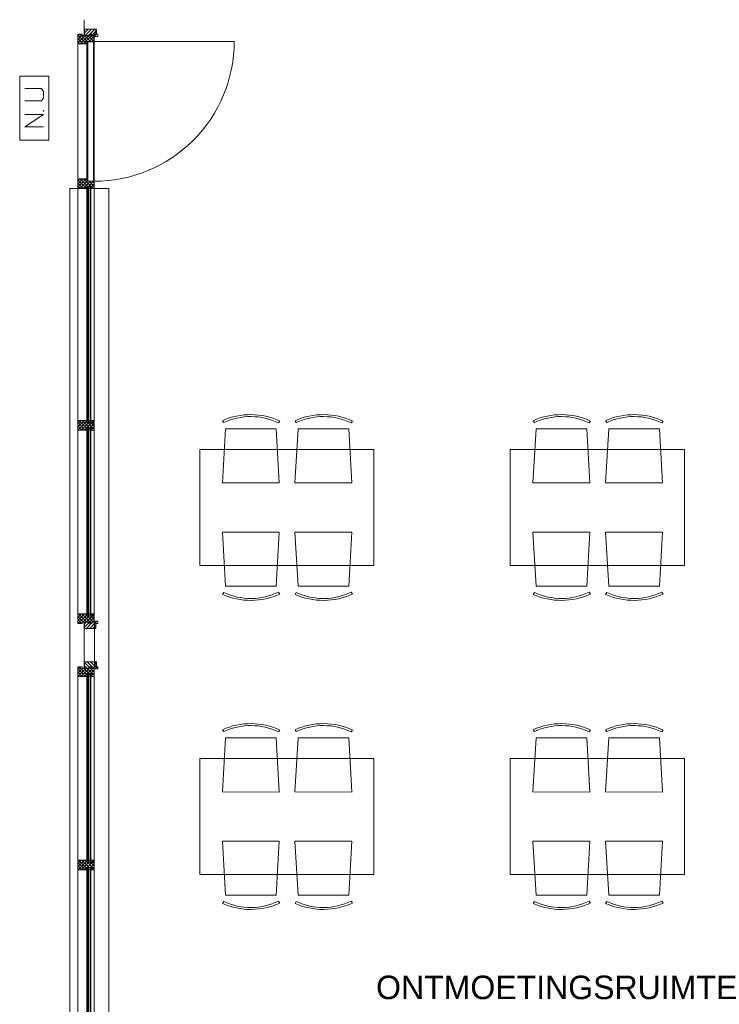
# Model space of a CAD drawing. Header units: millimetres. Extents: x -117530 to 51532, y -61772 to 24900.
# Tile 99 of 175: x -49720 to -44900, y 3563 to 10350. Entities that reach past the tile are written whole.
import ezdxf

# ---------------------------------------------------------------- set-up
doc = ezdxf.new("R2010")
doc.units = ezdxf.units.MM
doc.header["$LTSCALE"] = 254
for name, color, linetype, lineweight in [('HATCH_REACTORS', 7, 'Continuous', 0), ('LAYER21', 7, 'Continuous', 0), ('LAYER30', 7, 'Continuous', 0), ('LAYER31', 7, 'Continuous', 0), ('LAYER49', 7, 'Continuous', 0), ('LAYER63', 7, 'Continuous', 0), ('LAYER82', 7, 'Continuous', 0), ('tekst', 7, 'Continuous', 0)]:
    doc.layers.add(name, color=color, linetype=linetype, lineweight=lineweight)
doc.styles.add('Arial', font='Arial')
pattern_1 = [(135, (11.314, 11.314), (11.31371, 11.31371), [])]
pattern_2 = [(45, (11.314, -11.314), (11.31371, -11.31371), [])]
pattern_3 = [(45, (17.678, -17.678), (17.67767, -17.67767), [])]
pattern_4 = [(135, (17.678, 17.678), (17.67767, 17.67767), [])]

# ---------------------------------------------------------------- blocks, each defined once
blk = doc.blocks.new('X63G4')
at = {"layer": 'LAYER63', "color": 1, "linetype": 'Continuous', "lineweight": 0}
blk.add_line((197.5, 35), (207.5, 35), dxfattribs=at)
at = {"layer": 'LAYER63', "color": 4, "linetype": 'Continuous', "lineweight": 0, "flags": 128}
blk.add_lwpolyline([(0, 0), (0, 200), (440, 200), (440, 0)], close=True, dxfattribs=at)
at = {"layer": 'LAYER63', "color": 1, "linetype": 'Continuous', "lineweight": 0, "flags": 128}
for points in [[(177.5, 165), (177.5, 35), (92.5, 165), (92.5, 35)], [(270, 165), (270, 50), (290, 35), (335, 35), (355, 50), (355, 165)]]:
    blk.add_lwpolyline(points, dxfattribs=at)
blk = doc.blocks.new('H31A2-HO')
at = {"layer": 'HATCH_REACTORS', "linetype": 'Continuous', "lineweight": 0}
h = blk.add_hatch(dxfattribs=at)
h.set_pattern_fill('ARKEY_normaala_26', style=0, pattern_type=2)
h.set_pattern_definition(pattern_2)
h.paths.add_polyline_path([(0, 0), (0, 30), (9, 30), (9, 83), (0, 83), (0, 94), (9, 94), (9, 114), (50, 114), (50, 63), (67, 63), (67, 0)])
at = {"layer": 'LAYER31', "linetype": 'Continuous', "lineweight": 0}
h = blk.add_hatch(dxfattribs=at)
h.set_pattern_fill('ARKEY_normaala_23', style=0, pattern_type=2)
h.set_pattern_definition(pattern_1)
h.paths.add_polyline_path([(0, 0), (0, 30), (9, 30), (9, 83), (0, 83), (0, 94), (9, 94), (9, 114), (50, 114), (50, 63), (67, 63), (67, 0)])
at = {"layer": 'HATCH_REACTORS', "color": 1, "lineweight": 0, "flags": 128}
blk.add_lwpolyline([(0, 0), (0, 30), (9, 30), (9, 83), (0, 83), (0, 94), (9, 94), (9, 114), (50, 114), (50, 63), (67, 63), (67, 0)], close=True, dxfattribs=at)
at = {"layer": 'LAYER31', "color": 7, "linetype": 'Continuous', "lineweight": 0, "flags": 128}
blk.add_lwpolyline([(0, 0), (0, 30), (9, 30), (9, 83), (0, 83), (0, 94), (9, 94), (9, 114), (50, 114), (50, 63), (67, 63), (67, 0)], close=True, dxfattribs=at)
blk = doc.blocks.new('LYA---HO')
at = {"layer": 'LAYER31', "color": 1}
blk.add_blockref('H31A2-HO', (0, 0), dxfattribs=at)
blk = doc.blocks.new('H31A7-HO')
at = {"layer": 'HATCH_REACTORS', "linetype": 'Continuous', "lineweight": 0}
h = blk.add_hatch(dxfattribs=at)
h.set_pattern_fill('ARKEY_normaala_26', style=0, pattern_type=2)
h.set_pattern_definition(pattern_2)
h.paths.add_polyline_path([(0, 0), (0, 63), (17, 63), (17, 114), (50, 114), (50, 63), (67, 63), (67, 0)])
at = {"layer": 'LAYER31', "linetype": 'Continuous', "lineweight": 0}
h = blk.add_hatch(dxfattribs=at)
h.set_pattern_fill('ARKEY_normaala_23', style=0, pattern_type=2)
h.set_pattern_definition(pattern_1)
h.paths.add_polyline_path([(0, 0), (0, 63), (17, 63), (17, 114), (50, 114), (50, 63), (67, 63), (67, 0)])
at = {"layer": 'HATCH_REACTORS', "color": 1, "lineweight": 0, "flags": 128}
blk.add_lwpolyline([(0, 0), (0, 63), (17, 63), (17, 114), (50, 114), (50, 63), (67, 63), (67, 0)], close=True, dxfattribs=at)
at = {"layer": 'LAYER31', "color": 7, "linetype": 'Continuous', "lineweight": 0, "flags": 128}
blk.add_lwpolyline([(0, 0), (0, 63), (17, 63), (17, 114), (50, 114), (50, 63), (67, 63), (67, 0)], close=True, dxfattribs=at)
blk = doc.blocks.new('TYAY--HO')
at = {"layer": 'LAYER31', "color": 1}
blk.add_blockref('H31A7-HO', (-33.5, 0), dxfattribs=at)
blk = doc.blocks.new('RYA---HO')
at = {"layer": 'LAYER31', "color": 17, "xscale": -1, "rotation": 5.600800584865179e-05}
blk.add_blockref('H31A2-HO', (0, 0), dxfattribs=at)
blk = doc.blocks.new('X31J6')
at = {"layer": 'LAYER31', "linetype": 'Continuous', "lineweight": 0}
h = blk.add_hatch(dxfattribs=at)
h.set_pattern_fill('ARKEY_normaala_23', style=0, pattern_type=2)
h.set_pattern_definition(pattern_1)
h.paths.add_polyline_path([(0, 0), (15, 0), (15, 25), (0, 25)])
at = {"layer": 'LAYER31', "color": 7, "linetype": 'Continuous', "lineweight": 0, "flags": 128}
blk.add_lwpolyline([(0, 0), (15, 0), (15, 25), (0, 25), (0, 0)], close=True, dxfattribs=at)
blk = doc.blocks.new('H31J4')
at = {"layer": 'HATCH_REACTORS', "linetype": 'Continuous', "lineweight": 0}
h = blk.add_hatch(dxfattribs=at)
h.set_pattern_fill('ARKEY_normaala_7', style=0, pattern_type=2)
h.set_pattern_definition(pattern_3)
h.paths.add_polyline_path([(42, 0), (47, 0), (47, 34), (42, 34)])
h = blk.add_hatch(dxfattribs=at)
h.set_pattern_fill('ARKEY_normaala_8', style=0, pattern_type=2)
h.set_pattern_definition(pattern_4)
h.paths.add_polyline_path([(42, 0), (47, 0), (47, 34), (42, 34)])
at = {"layer": 'LAYER31', "linetype": 'Continuous', "lineweight": 0}
h = blk.add_hatch(dxfattribs=at)
h.set_pattern_fill('ARKEY_normaala_23', style=0, pattern_type=2)
h.set_pattern_definition(pattern_1)
h.paths.add_polyline_path([(42, 34), (42, 0), (31, 0), (31, -9), (11, -9), (11, 0), (0, 0), (0, -9), (-37, -9), (-37, 34)])
at = {"layer": 'HATCH_REACTORS', "color": 1, "lineweight": 0, "flags": 128}
blk.add_lwpolyline([(42, 0), (47, 0), (47, 34), (42, 34), (42, 0)], close=True, dxfattribs=at)
blk.add_lwpolyline([(42, 0), (47, 0), (47, 34), (42, 34), (42, 0)], close=True, dxfattribs=at)
at = {"layer": 'LAYER31', "color": 1, "linetype": 'Continuous', "lineweight": 0}
blk.add_line((-38, -9), (-38, 100), dxfattribs=at)
at = {"layer": 'LAYER31', "color": 7, "linetype": 'Continuous', "lineweight": 0, "flags": 128}
blk.add_lwpolyline([(42, 34), (42, 0), (31, 0), (31, -9), (11, -9), (11, 0), (0, 0), (0, -9), (-37, -9), (-37, 34), (42, 34)], close=True, dxfattribs=at)
at = {"layer": 'LAYER31', "color": 4, "linetype": 'Continuous', "lineweight": 0, "flags": 128}
blk.add_lwpolyline([(42, 0), (47, 0), (47, 34), (42, 34), (42, 0)], dxfattribs=at)
blk = doc.blocks.new('EGA-31HO')
at = {"layer": 'LAYER31', "color": 1}
blk.add_blockref('X31J6', (0, 184), dxfattribs=at)
at = {"layer": 'LAYER31', "color": 1, "rotation": 90}
blk.add_blockref('H31J4', (0, 153), dxfattribs=at)
blk = doc.blocks.new('P-A09X')
at = {"layer": 'HATCH_REACTORS', "linetype": 'Continuous', "lineweight": 0}
h = blk.add_hatch(dxfattribs=at)
h.set_pattern_fill('ARKEY_normaala_26', style=0, pattern_type=2)
h.set_pattern_definition(pattern_2)
h.paths.add_polyline_path([(50, 32), (50, 13), (67, 13), (67, 32)])
h = blk.add_hatch(dxfattribs=at)
h.set_pattern_fill('ARKEY_normaala_7', style=0, pattern_type=2)
h.set_pattern_definition(pattern_3)
h.paths.add_polyline_path([(67, 13), (68, 9), (54, 9), (54, 13)])
h = blk.add_hatch(dxfattribs=at)
h.set_pattern_fill('ARKEY_normaala_8', style=0, pattern_type=2)
h.set_pattern_definition(pattern_4)
h.paths.add_polyline_path([(67, 13), (68, 9), (54, 9), (54, 13)])
h = blk.add_hatch(dxfattribs=at)
h.set_pattern_fill('ARKEY_normaala_7', style=0, pattern_type=2)
h.set_pattern_definition(pattern_3)
h.paths.add_polyline_path([(1333.3, 13), (1332.3, 9), (1346.2, 9), (1346.2, 13)])
h = blk.add_hatch(dxfattribs=at)
h.set_pattern_fill('ARKEY_normaala_8', style=0, pattern_type=2)
h.set_pattern_definition(pattern_4)
h.paths.add_polyline_path([(1333.3, 13), (1332.3, 9), (1346.2, 9), (1346.2, 13)])
h = blk.add_hatch(dxfattribs=at)
h.set_pattern_fill('ARKEY_normaala_26', style=0, pattern_type=2)
h.set_pattern_definition(pattern_2)
h.paths.add_polyline_path([(1350.2, 32), (1350.2, 13), (1333.3, 13), (1333.2, 32)])
h = blk.add_hatch(dxfattribs=at)
h.set_pattern_fill('ARKEY_normaala_26', style=0, pattern_type=2)
h.set_pattern_definition(pattern_2)
h.paths.add_polyline_path([(1383.2, 32), (1383.2, 13), (1400.2, 13), (1400.2, 32)])
h = blk.add_hatch(dxfattribs=at)
h.set_pattern_fill('ARKEY_normaala_7', style=0, pattern_type=2)
h.set_pattern_definition(pattern_3)
h.paths.add_polyline_path([(1400.2, 13), (1401.2, 9), (1387.2, 9), (1387.2, 13)])
h = blk.add_hatch(dxfattribs=at)
h.set_pattern_fill('ARKEY_normaala_8', style=0, pattern_type=2)
h.set_pattern_definition(pattern_4)
h.paths.add_polyline_path([(1400.2, 13), (1401.2, 9), (1387.2, 9), (1387.2, 13)])
h = blk.add_hatch(dxfattribs=at)
h.set_pattern_fill('ARKEY_normaala_7', style=0, pattern_type=2)
h.set_pattern_definition(pattern_3)
h.paths.add_polyline_path([(2662, 13), (2661, 9), (2674.8, 9), (2674.8, 13)])
h = blk.add_hatch(dxfattribs=at)
h.set_pattern_fill('ARKEY_normaala_8', style=0, pattern_type=2)
h.set_pattern_definition(pattern_4)
h.paths.add_polyline_path([(2662, 13), (2661, 9), (2674.8, 9), (2674.8, 13)])
h = blk.add_hatch(dxfattribs=at)
h.set_pattern_fill('ARKEY_normaala_26', style=0, pattern_type=2)
h.set_pattern_definition(pattern_2)
h.paths.add_polyline_path([(2678.8, 32), (2678.8, 13), (2662, 13), (2661.8, 32)])
h = blk.add_hatch(dxfattribs=at)
h.set_pattern_fill('ARKEY_normaala_26', style=0, pattern_type=2)
h.set_pattern_definition(pattern_2)
h.paths.add_polyline_path([(2711.8, 32), (2711.8, 13), (2728.8, 13), (2728.8, 32)])
h = blk.add_hatch(dxfattribs=at)
h.set_pattern_fill('ARKEY_normaala_7', style=0, pattern_type=2)
h.set_pattern_definition(pattern_3)
h.paths.add_polyline_path([(2728.8, 13), (2729.8, 9), (2715.8, 9), (2715.8, 13)])
h = blk.add_hatch(dxfattribs=at)
h.set_pattern_fill('ARKEY_normaala_8', style=0, pattern_type=2)
h.set_pattern_definition(pattern_4)
h.paths.add_polyline_path([(2728.8, 13), (2729.8, 9), (2715.8, 9), (2715.8, 13)])
h = blk.add_hatch(dxfattribs=at)
h.set_pattern_fill('ARKEY_normaala_7', style=0, pattern_type=2)
h.set_pattern_definition(pattern_3)
h.paths.add_polyline_path([(3995.1, 13), (3994.1, 9), (4008, 9), (4008, 13)])
h = blk.add_hatch(dxfattribs=at)
h.set_pattern_fill('ARKEY_normaala_8', style=0, pattern_type=2)
h.set_pattern_definition(pattern_4)
h.paths.add_polyline_path([(3995.1, 13), (3994.1, 9), (4008, 9), (4008, 13)])
h = blk.add_hatch(dxfattribs=at)
h.set_pattern_fill('ARKEY_normaala_26', style=0, pattern_type=2)
h.set_pattern_definition(pattern_2)
h.paths.add_polyline_path([(4012, 32), (4012, 13), (3995.1, 13), (3995, 32)])
h = blk.add_hatch(dxfattribs=at)
h.set_pattern_fill('ARKEY_normaala_7', style=0, pattern_type=2)
h.set_pattern_definition(pattern_3)
h.paths.add_polyline_path([(54, -13), (68, -13), (67, -17), (54, -17)])
h = blk.add_hatch(dxfattribs=at)
h.set_pattern_fill('ARKEY_normaala_8', style=0, pattern_type=2)
h.set_pattern_definition(pattern_4)
h.paths.add_polyline_path([(54, -13), (68, -13), (67, -17), (54, -17)])
h = blk.add_hatch(dxfattribs=at)
h.set_pattern_fill('ARKEY_normaala_7', style=0, pattern_type=2)
h.set_pattern_definition(pattern_3)
h.paths.add_polyline_path([(1346.2, -13), (1332.3, -13), (1333.3, -17), (1346.2, -17)])
h = blk.add_hatch(dxfattribs=at)
h.set_pattern_fill('ARKEY_normaala_8', style=0, pattern_type=2)
h.set_pattern_definition(pattern_4)
h.paths.add_polyline_path([(1346.2, -13), (1332.3, -13), (1333.3, -17), (1346.2, -17)])
h = blk.add_hatch(dxfattribs=at)
h.set_pattern_fill('ARKEY_normaala_7', style=0, pattern_type=2)
h.set_pattern_definition(pattern_3)
h.paths.add_polyline_path([(1387.2, -13), (1401.2, -13), (1400.2, -17), (1387.2, -17)])
h = blk.add_hatch(dxfattribs=at)
h.set_pattern_fill('ARKEY_normaala_8', style=0, pattern_type=2)
h.set_pattern_definition(pattern_4)
h.paths.add_polyline_path([(1387.2, -13), (1401.2, -13), (1400.2, -17), (1387.2, -17)])
h = blk.add_hatch(dxfattribs=at)
h.set_pattern_fill('ARKEY_normaala_7', style=0, pattern_type=2)
h.set_pattern_definition(pattern_3)
h.paths.add_polyline_path([(2674.8, -13), (2661, -13), (2662, -17), (2674.8, -17)])
h = blk.add_hatch(dxfattribs=at)
h.set_pattern_fill('ARKEY_normaala_8', style=0, pattern_type=2)
h.set_pattern_definition(pattern_4)
h.paths.add_polyline_path([(2674.8, -13), (2661, -13), (2662, -17), (2674.8, -17)])
h = blk.add_hatch(dxfattribs=at)
h.set_pattern_fill('ARKEY_normaala_7', style=0, pattern_type=2)
h.set_pattern_definition(pattern_3)
h.paths.add_polyline_path([(2715.8, -13), (2729.8, -13), (2728.8, -17), (2715.8, -17)])
h = blk.add_hatch(dxfattribs=at)
h.set_pattern_fill('ARKEY_normaala_8', style=0, pattern_type=2)
h.set_pattern_definition(pattern_4)
h.paths.add_polyline_path([(2715.8, -13), (2729.8, -13), (2728.8, -17), (2715.8, -17)])
h = blk.add_hatch(dxfattribs=at)
h.set_pattern_fill('ARKEY_normaala_7', style=0, pattern_type=2)
h.set_pattern_definition(pattern_3)
h.paths.add_polyline_path([(4008, -13), (3994.1, -13), (3995.1, -17), (4008, -17)])
h = blk.add_hatch(dxfattribs=at)
h.set_pattern_fill('ARKEY_normaala_8', style=0, pattern_type=2)
h.set_pattern_definition(pattern_4)
h.paths.add_polyline_path([(4008, -13), (3994.1, -13), (3995.1, -17), (4008, -17)])
at = {"layer": 'LAYER31', "linetype": 'Continuous', "lineweight": 0}
h = blk.add_hatch(dxfattribs=at)
h.set_pattern_fill('ARKEY_normaala_23', style=0, pattern_type=2)
h.set_pattern_definition(pattern_1)
h.paths.add_polyline_path([(50, 32), (50, 13), (67, 13), (67, 32)])
h = blk.add_hatch(dxfattribs=at)
h.set_pattern_fill('ARKEY_normaala_23', style=0, pattern_type=2)
h.set_pattern_definition(pattern_1)
h.paths.add_polyline_path([(1350.2, 32), (1350.2, 13), (1333.3, 13), (1333.2, 32)])
h = blk.add_hatch(dxfattribs=at)
h.set_pattern_fill('ARKEY_normaala_23', style=0, pattern_type=2)
h.set_pattern_definition(pattern_1)
h.paths.add_polyline_path([(1383.2, 32), (1383.2, 13), (1400.2, 13), (1400.2, 32)])
h = blk.add_hatch(dxfattribs=at)
h.set_pattern_fill('ARKEY_normaala_23', style=0, pattern_type=2)
h.set_pattern_definition(pattern_1)
h.paths.add_polyline_path([(2678.8, 32), (2678.8, 13), (2662, 13), (2661.8, 32)])
h = blk.add_hatch(dxfattribs=at)
h.set_pattern_fill('ARKEY_normaala_23', style=0, pattern_type=2)
h.set_pattern_definition(pattern_1)
h.paths.add_polyline_path([(2711.8, 32), (2711.8, 13), (2728.8, 13), (2728.8, 32)])
h = blk.add_hatch(dxfattribs=at)
h.set_pattern_fill('ARKEY_normaala_23', style=0, pattern_type=2)
h.set_pattern_definition(pattern_1)
h.paths.add_polyline_path([(4012, 32), (4012, 13), (3995.1, 13), (3995, 32)])
at = {"layer": 'HATCH_REACTORS', "color": 1, "lineweight": 0, "flags": 128}
for points in [[(50, 32), (50, 13), (67, 13), (67, 32)], [(67, 13), (68, 9), (54, 9), (54, 13), (67, 13)], [(67, 13), (68, 9), (54, 9), (54, 13), (67, 13)], [(54, 9), (1346.2, 9), (1346.2, 5), (54, 5)], [(1333.3, 13), (1332.3, 9), (1346.2, 9), (1346.2, 13), (1333.3, 13)], [(1333.3, 13), (1332.3, 9), (1346.2, 9), (1346.2, 13), (1333.3, 13)], [(1350.2, 32), (1350.2, 13), (1333.3, 13), (1333.2, 32)], [(1383.2, 32), (1383.2, 13), (1400.2, 13), (1400.2, 32)], [(1400.2, 13), (1401.2, 9), (1387.2, 9), (1387.2, 13), (1400.2, 13)], [(1400.2, 13), (1401.2, 9), (1387.2, 9), (1387.2, 13), (1400.2, 13)], [(1387.2, 9), (2674.8, 9), (2674.8, 5), (1387.2, 5)], [(2662, 13), (2661, 9), (2674.8, 9), (2674.8, 13), (2662, 13)], [(2662, 13), (2661, 9), (2674.8, 9), (2674.8, 13), (2662, 13)], [(2678.8, 32), (2678.8, 13), (2662, 13), (2661.8, 32)], [(2711.8, 32), (2711.8, 13), (2728.8, 13), (2728.8, 32)], [(2728.8, 13), (2729.8, 9), (2715.8, 9), (2715.8, 13), (2728.8, 13)], [(2728.8, 13), (2729.8, 9), (2715.8, 9), (2715.8, 13), (2728.8, 13)], [(2715.8, 9), (4008, 9), (4008, 5), (2715.8, 5)], [(3995.1, 13), (3994.1, 9), (4008, 9), (4008, 13), (3995.1, 13)], [(3995.1, 13), (3994.1, 9), (4008, 9), (4008, 13), (3995.1, 13)], [(4012, 32), (4012, 13), (3995.1, 13), (3995, 32)], [(54, -13), (1346.2, -13), (1346.2, -7), (54, -7)], [(54, -13), (68, -13), (67, -17), (54, -17), (54, -13)], [(54, -13), (68, -13), (67, -17), (54, -17), (54, -13)], [(1346.2, -13), (1332.3, -13), (1333.3, -17), (1346.2, -17), (1346.2, -13)], [(1346.2, -13), (1332.3, -13), (1333.3, -17), (1346.2, -17), (1346.2, -13)], [(1387.2, -13), (2674.8, -13), (2674.8, -7), (1387.2, -7)], [(1387.2, -13), (1401.2, -13), (1400.2, -17), (1387.2, -17), (1387.2, -13)], [(1387.2, -13), (1401.2, -13), (1400.2, -17), (1387.2, -17), (1387.2, -13)], [(2674.8, -13), (2661, -13), (2662, -17), (2674.8, -17), (2674.8, -13)], [(2674.8, -13), (2661, -13), (2662, -17), (2674.8, -17), (2674.8, -13)], [(2715.8, -13), (4008, -13), (4008, -7), (2715.8, -7)], [(2715.8, -13), (2729.8, -13), (2728.8, -17), (2715.8, -17), (2715.8, -13)], [(2715.8, -13), (2729.8, -13), (2728.8, -17), (2715.8, -17), (2715.8, -13)], [(4008, -13), (3994.1, -13), (3995.1, -17), (4008, -17), (4008, -13)], [(4008, -13), (3994.1, -13), (3995.1, -17), (4008, -17), (4008, -13)]]:
    blk.add_lwpolyline(points, close=True, dxfattribs=at)
at = {"layer": 'LAYER21', "color": 4, "linetype": 'Continuous', "lineweight": 0}
for p, q in [((0, 135), (4062, 135)), ((0, -135), (4062, -135))]:
    blk.add_line(p, q, dxfattribs=at)
at = {"layer": 'LAYER31', "color": 4, "linetype": 'Continuous', "lineweight": 0}
for p, q in [((50, 34), (1350.2, 34)), ((54, 9), (1346.2, 9)), ((54, 5), (54, 9)), ((54, 5), (1346.2, 5)), ((1346.2, 5), (1346.2, 9)), ((1383.2, 34), (2678.8, 34)), ((1387.2, 9), (2674.8, 9)), ((1387.2, 5), (1387.2, 9)), ((1387.2, 5), (2674.8, 5)), ((2674.8, 5), (2674.8, 9)), ((2711.8, 34), (4012, 34)), ((2715.8, 9), (4008, 9)), ((2715.8, 5), (2715.8, 9)), ((2715.8, 5), (4008, 5)), ((4008, 5), (4008, 9)), ((54, -7), (1346.2, -7)), ((54, -13), (54, -7)), ((54, -13), (1346.2, -13)), ((67, -17), (1346.2, -17)), ((1346.2, -13), (1346.2, -7)), ((1387.2, -7), (2674.8, -7)), ((1387.2, -13), (1387.2, -7)), ((1387.2, -13), (2674.8, -13)), ((1400.2, -17), (2674.8, -17)), ((2674.8, -13), (2674.8, -7)), ((2715.8, -7), (4008, -7)), ((2715.8, -13), (2715.8, -7)), ((2715.8, -13), (4008, -13)), ((2728.8, -17), (4008, -17)), ((4008, -13), (4008, -7)), ((67, -80), (1333.2, -80)), ((1400.2, -80), (2661.8, -80)), ((2728.8, -80), (3995, -80))]:
    blk.add_line(p, q, dxfattribs=at)
at = {"layer": 'LAYER31', "color": 7, "linetype": 'Continuous', "lineweight": 0, "flags": 128}
for points in [[(50, 32), (50, 13), (67, 13), (67, 32)], [(1350.2, 32), (1350.2, 13), (1333.3, 13), (1333.2, 32)], [(1383.2, 32), (1383.2, 13), (1400.2, 13), (1400.2, 32)], [(2678.8, 32), (2678.8, 13), (2662, 13), (2661.8, 32)], [(2711.8, 32), (2711.8, 13), (2728.8, 13), (2728.8, 32)], [(4012, 32), (4012, 13), (3995.1, 13), (3995, 32)]]:
    blk.add_lwpolyline(points, close=True, dxfattribs=at)
at = {"layer": 'LAYER31', "color": 4, "linetype": 'Continuous', "lineweight": 0, "flags": 128}
for points in [[(67, 13), (68, 9), (54, 9), (54, 13), (67, 13)], [(54, -7), (54, 5), (66, 5), (66, -7), (54, -7)], [(1333.3, 13), (1332.3, 9), (1346.2, 9), (1346.2, 13), (1333.3, 13)], [(1346.2, -7), (1346.2, 5), (1334.2, 5), (1334.2, -7), (1346.2, -7)], [(1400.2, 13), (1401.2, 9), (1387.2, 9), (1387.2, 13), (1400.2, 13)], [(1387.2, -7), (1387.2, 5), (1399.2, 5), (1399.2, -7), (1387.2, -7)], [(2662, 13), (2661, 9), (2674.8, 9), (2674.8, 13), (2662, 13)], [(2674.8, -7), (2674.8, 5), (2662.9, 5), (2662.9, -7), (2674.8, -7)], [(2728.8, 13), (2729.8, 9), (2715.8, 9), (2715.8, 13), (2728.8, 13)], [(2715.8, -7), (2715.8, 5), (2727.8, 5), (2727.8, -7), (2715.8, -7)], [(3995.1, 13), (3994.1, 9), (4008, 9), (4008, 13), (3995.1, 13)], [(4008, -7), (4008, 5), (3996.1, 5), (3996.1, -7), (4008, -7)], [(54, -13), (68, -13), (67, -17), (54, -17), (54, -13)], [(1346.2, -13), (1332.3, -13), (1333.3, -17), (1346.2, -17), (1346.2, -13)], [(1387.2, -13), (1401.2, -13), (1400.2, -17), (1387.2, -17), (1387.2, -13)], [(2674.8, -13), (2661, -13), (2662, -17), (2674.8, -17), (2674.8, -13)], [(2715.8, -13), (2729.8, -13), (2728.8, -17), (2715.8, -17), (2715.8, -13)], [(4008, -13), (3994.1, -13), (3995.1, -17), (4008, -17), (4008, -13)]]:
    blk.add_lwpolyline(points, dxfattribs=at)
at = {"layer": 'LAYER31', "color": 1}
for name, p in [('EGA-31HO', (0, -150)), ('LYA---HO', (0, -80)), ('TYAY--HO', (1366.7, -80)), ('TYAY--HO', (2695.3, -80)), ('RYA---HO', (4062, -80))]:
    blk.add_blockref(name, p, dxfattribs=at)
at = {"layer": 'LAYER31', "color": 1, "xscale": -1}
blk.add_blockref('EGA-31HO', (4062, -150), dxfattribs=at)
blk = doc.blocks.new('Group-93-1')
at = {"layer": 'HATCH_REACTORS', "linetype": 'Continuous', "lineweight": 0}
h = blk.add_hatch(dxfattribs=at)
h.set_pattern_fill('ARKEY_normaala_26', style=0, pattern_type=2)
h.set_pattern_definition(pattern_2)
h.paths.add_polyline_path([(0, -80), (0, -50), (9, -50), (9, 3), (0, 3), (0, 14), (9, 14), (9, 34), (50, 34), (50, -17), (67, -17), (67, -80)])
at = {"layer": 'LAYER31', "linetype": 'Continuous', "lineweight": 0}
h = blk.add_hatch(dxfattribs=at)
h.set_pattern_fill('ARKEY_normaala_23', style=0, pattern_type=2)
h.set_pattern_definition(pattern_1)
h.paths.add_polyline_path([(0, -80), (0, -50), (9, -50), (9, 3), (0, 3), (0, 14), (9, 14), (9, 34), (50, 34), (50, -17), (67, -17), (67, -80)])
at = {"layer": 'HATCH_REACTORS', "color": 1, "lineweight": 0, "flags": 128}
blk.add_lwpolyline([(0, -80), (0, -50), (9, -50), (9, 3), (0, 3), (0, 14), (9, 14), (9, 34), (50, 34), (50, -17), (67, -17), (67, -80)], close=True, dxfattribs=at)
at = {"layer": 'LAYER31', "color": 1, "linetype": 'Continuous', "lineweight": 0, "flags": 128}
blk.add_lwpolyline([(0, -80), (0, -50), (9, -50), (9, 3), (0, 3), (0, 14), (9, 14), (9, 34), (50, 34), (50, -17), (67, -17), (67, -80)], close=True, dxfattribs=at)
blk = doc.blocks.new('Group-94-1')
at = {"layer": 'HATCH_REACTORS', "linetype": 'Continuous', "lineweight": 0}
h = blk.add_hatch(dxfattribs=at)
h.set_pattern_fill('ARKEY_normaala_26', style=0, pattern_type=2)
h.set_pattern_definition(pattern_2)
h.paths.add_polyline_path([(997, -80), (997, -17), (1014, -17), (1014, 34), (1047, 34), (1047, -17), (1064, -17), (1064, -80)])
at = {"layer": 'LAYER31', "linetype": 'Continuous', "lineweight": 0}
h = blk.add_hatch(dxfattribs=at)
h.set_pattern_fill('ARKEY_normaala_23', style=0, pattern_type=2)
h.set_pattern_definition(pattern_1)
h.paths.add_polyline_path([(997, -80), (997, -17), (1014, -17), (1014, 34), (1047, 34), (1047, -17), (1064, -17), (1064, -80)])
at = {"layer": 'HATCH_REACTORS', "color": 1, "lineweight": 0, "flags": 128}
blk.add_lwpolyline([(997, -80), (997, -17), (1014, -17), (1014, 34), (1047, 34), (1047, -17), (1064, -17), (1064, -80)], close=True, dxfattribs=at)
at = {"layer": 'LAYER31', "color": 1, "linetype": 'Continuous', "lineweight": 0, "flags": 128}
blk.add_lwpolyline([(997, -80), (997, -17), (1014, -17), (1014, 34), (1047, 34), (1047, -17), (1064, -17), (1064, -80)], close=True, dxfattribs=at)
blk = doc.blocks.new('Group-95-1')
at = {"layer": 'HATCH_REACTORS', "linetype": 'Continuous', "lineweight": 0}
h = blk.add_hatch(dxfattribs=at)
h.set_pattern_fill('ARKEY_normaala_26', style=0, pattern_type=2)
h.set_pattern_definition(pattern_2)
h.paths.add_polyline_path([(2661.8, -80), (2661.8, -17), (2678.8, -17), (2678.8, 34), (2711.8, 34), (2711.8, -17), (2728.8, -17), (2728.8, -80)])
at = {"layer": 'LAYER31', "linetype": 'Continuous', "lineweight": 0}
h = blk.add_hatch(dxfattribs=at)
h.set_pattern_fill('ARKEY_normaala_23', style=0, pattern_type=2)
h.set_pattern_definition(pattern_1)
h.paths.add_polyline_path([(2661.8, -80), (2661.8, -17), (2678.8, -17), (2678.8, 34), (2711.8, 34), (2711.8, -17), (2728.8, -17), (2728.8, -80)])
at = {"layer": 'HATCH_REACTORS', "color": 1, "lineweight": 0, "flags": 128}
blk.add_lwpolyline([(2661.8, -80), (2661.8, -17), (2678.8, -17), (2678.8, 34), (2711.8, 34), (2711.8, -17), (2728.8, -17), (2728.8, -80)], close=True, dxfattribs=at)
at = {"layer": 'LAYER31', "color": 1, "linetype": 'Continuous', "lineweight": 0, "flags": 128}
blk.add_lwpolyline([(2661.8, -80), (2661.8, -17), (2678.8, -17), (2678.8, 34), (2711.8, 34), (2711.8, -17), (2728.8, -17), (2728.8, -80)], close=True, dxfattribs=at)
blk = doc.blocks.new('Group-96-1')
at = {"layer": 'HATCH_REACTORS', "linetype": 'Continuous', "lineweight": 0}
h = blk.add_hatch(dxfattribs=at)
h.set_pattern_fill('ARKEY_normaala_26', style=0, pattern_type=2)
h.set_pattern_definition(pattern_2)
h.paths.add_polyline_path([(4062, -80), (4062, -50), (4053, -50), (4053, 3), (4062, 3), (4062, 14), (4053, 14), (4053, 34), (4012, 34), (4012, -17), (3995, -17), (3995, -80)])
at = {"layer": 'LAYER31', "linetype": 'Continuous', "lineweight": 0}
h = blk.add_hatch(dxfattribs=at)
h.set_pattern_fill('ARKEY_normaala_23', style=0, pattern_type=2)
h.set_pattern_definition(pattern_1)
h.paths.add_polyline_path([(4062, -80), (4062, -50), (4053, -50), (4053, 3), (4062, 3), (4062, 14), (4053, 14), (4053, 34), (4012, 34), (4012, -17), (3995, -17), (3995, -80)])
at = {"layer": 'HATCH_REACTORS', "color": 1, "lineweight": 0, "flags": 128}
blk.add_lwpolyline([(4062, -80), (4062, -50), (4053, -50), (4053, 3), (4062, 3), (4062, 14), (4053, 14), (4053, 34), (4012, 34), (4012, -17), (3995, -17), (3995, -80)], close=True, dxfattribs=at)
at = {"layer": 'LAYER31', "color": 1, "linetype": 'Continuous', "lineweight": 0, "flags": 128}
blk.add_lwpolyline([(4062, -80), (4062, -50), (4053, -50), (4053, 3), (4062, 3), (4062, 14), (4053, 14), (4053, 34), (4012, 34), (4012, -17), (3995, -17), (3995, -80)], close=True, dxfattribs=at)
blk = doc.blocks.new('Group-97-1')
at = {"layer": 'HATCH_REACTORS', "linetype": 'Continuous', "lineweight": 0}
h = blk.add_hatch(dxfattribs=at)
h.set_pattern_fill('ARKEY_normaala_7', style=0, pattern_type=2)
h.set_pattern_definition(pattern_3)
h.paths.add_polyline_path([(0, 45), (0, 50), (-34, 50), (-34, 45), (0, 45)])
h = blk.add_hatch(dxfattribs=at)
h.set_pattern_fill('ARKEY_normaala_8', style=0, pattern_type=2)
h.set_pattern_definition(pattern_4)
h.paths.add_polyline_path([(0, 45), (0, 50), (-34, 50), (-34, 45), (0, 45)])
at = {"layer": 'LAYER31', "linetype": 'Continuous', "lineweight": 0}
h = blk.add_hatch(dxfattribs=at)
h.set_pattern_fill('ARKEY_normaala_23', style=0, pattern_type=2)
h.set_pattern_definition(pattern_1)
h.paths.add_polyline_path([(-34, 45), (0, 45), (0, 34), (9, 34), (9, 14), (0, 14), (0, 3), (9, 3), (9, -34), (-34, -34), (-34, 45)])
at = {"layer": 'HATCH_REACTORS', "color": 1, "lineweight": 0, "flags": 128}
blk.add_lwpolyline([(0, 45), (0, 50), (-34, 50), (-34, 45), (0, 45)], close=True, dxfattribs=at)
blk.add_lwpolyline([(0, 45), (0, 50), (-34, 50), (-34, 45), (0, 45)], close=True, dxfattribs=at)
at = {"layer": 'LAYER31', "color": 1, "linetype": 'Continuous', "lineweight": 0}
blk.add_line((9, -35, -28800), (-100, -35, -28800), dxfattribs=at)
at = {"layer": 'LAYER31', "color": 1, "linetype": 'Continuous', "lineweight": 0, "flags": 128}
blk.add_lwpolyline([(0, 45), (0, 50), (-34, 50), (-34, 45), (0, 45)], dxfattribs=at)
blk.add_lwpolyline([(-34, 45), (0, 45), (0, 34), (9, 34), (9, 14), (0, 14), (0, 3), (9, 3), (9, -34), (-34, -34), (-34, 45)], close=True, dxfattribs=at)
blk = doc.blocks.new('Group-98-1')
at = {"layer": 'LAYER31', "linetype": 'Continuous', "lineweight": 0}
h = blk.add_hatch(dxfattribs=at)
h.set_pattern_fill('ARKEY_normaala_23', style=0, pattern_type=2)
h.set_pattern_definition(pattern_1)
h.paths.add_polyline_path([(0, 34), (15, 34), (15, 59), (0, 59), (0, 34)])
at = {"layer": 'LAYER31', "color": 1, "linetype": 'Continuous', "lineweight": 0, "flags": 128}
blk.add_lwpolyline([(0, 34), (15, 34), (15, 59), (0, 59), (0, 34)], close=True, dxfattribs=at)
at = {"layer": 'LAYER31', "color": 1}
blk.add_blockref('Group-97-1', (0, 0), dxfattribs=at)
blk = doc.blocks.new('Group-99-1')
at = {"layer": 'LAYER31', "linetype": 'Continuous', "lineweight": 0}
h = blk.add_hatch(dxfattribs=at)
h.set_pattern_fill('ARKEY_normaala_23', style=0, pattern_type=2)
h.set_pattern_definition(pattern_1)
h.paths.add_polyline_path([(4096, 45), (4062, 45), (4062, 34), (4053, 34), (4053, 14), (4062, 14), (4062, 3), (4053, 3), (4053, -34), (4096, -34), (4096, 45)])
at = {"layer": 'LAYER31', "color": 1, "linetype": 'Continuous', "lineweight": 0}
blk.add_line((4053, -35, -28800), (4162, -35, -28800), dxfattribs=at)
at = {"layer": 'LAYER31', "color": 1, "linetype": 'Continuous', "lineweight": 0, "flags": 128}
blk.add_lwpolyline([(4096, 45), (4062, 45), (4062, 34), (4053, 34), (4053, 14), (4062, 14), (4062, 3), (4053, 3), (4053, -34), (4096, -34), (4096, 45)], close=True, dxfattribs=at)
blk = doc.blocks.new('Group-100-1')
at = {"layer": 'LAYER31', "linetype": 'Continuous', "lineweight": 0}
h = blk.add_hatch(dxfattribs=at)
h.set_pattern_fill('ARKEY_normaala_23', style=0, pattern_type=2)
h.set_pattern_definition(pattern_1)
h.paths.add_polyline_path([(4062, 34), (4047, 34), (4047, 59), (4062, 59), (4062, 34)])
at = {"layer": 'LAYER31', "color": 1, "linetype": 'Continuous', "lineweight": 0, "flags": 128}
blk.add_lwpolyline([(4062, 34), (4047, 34), (4047, 59), (4062, 59), (4062, 34)], close=True, dxfattribs=at)
at = {"layer": 'LAYER31', "color": 1}
blk.add_blockref('Group-99-1', (0, 0), dxfattribs=at)
blk = doc.blocks.new('P-A10X')
at = {"layer": 'HATCH_REACTORS', "linetype": 'Continuous', "lineweight": 0}
h = blk.add_hatch(dxfattribs=at)
h.set_pattern_fill('ARKEY_normaala_26', style=0, pattern_type=2)
h.set_pattern_definition(pattern_2)
h.paths.add_polyline_path([(1047, 32), (1047, 13), (1064, 13), (1064, 32)])
h = blk.add_hatch(dxfattribs=at)
h.set_pattern_fill('ARKEY_normaala_7', style=0, pattern_type=2)
h.set_pattern_definition(pattern_3)
h.paths.add_polyline_path([(1064, 13), (1065, 9), (1051, 9), (1051, 13)])
h = blk.add_hatch(dxfattribs=at)
h.set_pattern_fill('ARKEY_normaala_8', style=0, pattern_type=2)
h.set_pattern_definition(pattern_4)
h.paths.add_polyline_path([(1064, 13), (1065, 9), (1051, 9), (1051, 13)])
h = blk.add_hatch(dxfattribs=at)
h.set_pattern_fill('ARKEY_normaala_7', style=0, pattern_type=2)
h.set_pattern_definition(pattern_3)
h.paths.add_polyline_path([(2662, 13), (2661, 9), (2674.8, 9), (2674.8, 13)])
h = blk.add_hatch(dxfattribs=at)
h.set_pattern_fill('ARKEY_normaala_8', style=0, pattern_type=2)
h.set_pattern_definition(pattern_4)
h.paths.add_polyline_path([(2662, 13), (2661, 9), (2674.8, 9), (2674.8, 13)])
h = blk.add_hatch(dxfattribs=at)
h.set_pattern_fill('ARKEY_normaala_26', style=0, pattern_type=2)
h.set_pattern_definition(pattern_2)
h.paths.add_polyline_path([(2678.8, 32), (2678.8, 13), (2662, 13), (2661.8, 32)])
h = blk.add_hatch(dxfattribs=at)
h.set_pattern_fill('ARKEY_normaala_26', style=0, pattern_type=2)
h.set_pattern_definition(pattern_2)
h.paths.add_polyline_path([(2711.8, 32), (2711.8, 13), (2728.8, 13), (2728.8, 32)])
h = blk.add_hatch(dxfattribs=at)
h.set_pattern_fill('ARKEY_normaala_7', style=0, pattern_type=2)
h.set_pattern_definition(pattern_3)
h.paths.add_polyline_path([(2728.8, 13), (2729.8, 9), (2715.8, 9), (2715.8, 13)])
h = blk.add_hatch(dxfattribs=at)
h.set_pattern_fill('ARKEY_normaala_8', style=0, pattern_type=2)
h.set_pattern_definition(pattern_4)
h.paths.add_polyline_path([(2728.8, 13), (2729.8, 9), (2715.8, 9), (2715.8, 13)])
h = blk.add_hatch(dxfattribs=at)
h.set_pattern_fill('ARKEY_normaala_7', style=0, pattern_type=2)
h.set_pattern_definition(pattern_3)
h.paths.add_polyline_path([(3995.1, 13), (3994.1, 9), (4008, 9), (4008, 13)])
h = blk.add_hatch(dxfattribs=at)
h.set_pattern_fill('ARKEY_normaala_26', style=0, pattern_type=2)
h.set_pattern_definition(pattern_2)
h.paths.add_polyline_path([(4012, 32), (4012, 13), (3995.1, 13), (3995, 32)])
h = blk.add_hatch(dxfattribs=at)
h.set_pattern_fill('ARKEY_normaala_7', style=0, pattern_type=2)
h.set_pattern_definition(pattern_3)
h.paths.add_polyline_path([(1051, -13), (1065, -13), (1064, -17), (1051, -17)])
h = blk.add_hatch(dxfattribs=at)
h.set_pattern_fill('ARKEY_normaala_8', style=0, pattern_type=2)
h.set_pattern_definition(pattern_4)
h.paths.add_polyline_path([(1051, -13), (1065, -13), (1064, -17), (1051, -17)])
h = blk.add_hatch(dxfattribs=at)
h.set_pattern_fill('ARKEY_normaala_7', style=0, pattern_type=2)
h.set_pattern_definition(pattern_3)
h.paths.add_polyline_path([(2674.8, -13), (2661, -13), (2662, -17), (2674.8, -17)])
h = blk.add_hatch(dxfattribs=at)
h.set_pattern_fill('ARKEY_normaala_8', style=0, pattern_type=2)
h.set_pattern_definition(pattern_4)
h.paths.add_polyline_path([(2674.8, -13), (2661, -13), (2662, -17), (2674.8, -17)])
h = blk.add_hatch(dxfattribs=at)
h.set_pattern_fill('ARKEY_normaala_7', style=0, pattern_type=2)
h.set_pattern_definition(pattern_3)
h.paths.add_polyline_path([(2715.8, -13), (2729.8, -13), (2728.8, -17), (2715.8, -17)])
h = blk.add_hatch(dxfattribs=at)
h.set_pattern_fill('ARKEY_normaala_8', style=0, pattern_type=2)
h.set_pattern_definition(pattern_4)
h.paths.add_polyline_path([(2715.8, -13), (2729.8, -13), (2728.8, -17), (2715.8, -17)])
h = blk.add_hatch(dxfattribs=at)
h.set_pattern_fill('ARKEY_normaala_7', style=0, pattern_type=2)
h.set_pattern_definition(pattern_3)
h.paths.add_polyline_path([(4008, -13), (3994.1, -13), (3995.1, -17), (4008, -17)])
h = blk.add_hatch(dxfattribs=at)
h.set_pattern_fill('ARKEY_normaala_8', style=0, pattern_type=2)
h.set_pattern_definition(pattern_4)
h.paths.add_polyline_path([(4008, -13), (3994.1, -13), (3995.1, -17), (4008, -17)])
at = {"layer": 'LAYER31', "linetype": 'Continuous', "lineweight": 0}
h = blk.add_hatch(dxfattribs=at)
h.set_pattern_fill('ARKEY_normaala_23', style=0, pattern_type=2)
h.set_pattern_definition(pattern_1)
h.paths.add_polyline_path([(1047, 32), (1047, 13), (1064, 13), (1064, 32)])
h = blk.add_hatch(dxfattribs=at)
h.set_pattern_fill('ARKEY_normaala_23', style=0, pattern_type=2)
h.set_pattern_definition(pattern_1)
h.paths.add_polyline_path([(2678.8, 32), (2678.8, 13), (2662, 13), (2661.8, 32)])
h = blk.add_hatch(dxfattribs=at)
h.set_pattern_fill('ARKEY_normaala_23', style=0, pattern_type=2)
h.set_pattern_definition(pattern_1)
h.paths.add_polyline_path([(2711.8, 32), (2711.8, 13), (2728.8, 13), (2728.8, 32)])
h = blk.add_hatch(dxfattribs=at)
h.set_pattern_fill('ARKEY_normaala_23', style=0, pattern_type=2)
h.set_pattern_definition(pattern_1)
h.paths.add_polyline_path([(4012, 32), (4012, 13), (3995.1, 13), (3995, 32)])
at = {"layer": 'HATCH_REACTORS', "color": 1, "lineweight": 0, "flags": 128}
for points in [[(1047, 32), (1047, 13), (1064, 13), (1064, 32)], [(1064, 13), (1065, 9), (1051, 9), (1051, 13), (1064, 13)], [(1064, 13), (1065, 9), (1051, 9), (1051, 13), (1064, 13)], [(1051, 9), (2674.8, 9), (2674.8, 5), (1051, 5)], [(2662, 13), (2661, 9), (2674.8, 9), (2674.8, 13), (2662, 13)], [(2662, 13), (2661, 9), (2674.8, 9), (2674.8, 13), (2662, 13)], [(2678.8, 32), (2678.8, 13), (2662, 13), (2661.8, 32)], [(2711.8, 32), (2711.8, 13), (2728.8, 13), (2728.8, 32)], [(2728.8, 13), (2729.8, 9), (2715.8, 9), (2715.8, 13), (2728.8, 13)], [(2728.8, 13), (2729.8, 9), (2715.8, 9), (2715.8, 13), (2728.8, 13)], [(2715.8, 9), (4008, 9), (4008, 5), (2715.8, 5)], [(3995.1, 13), (3994.1, 9), (4008, 9), (4008, 13), (3995.1, 13)], [(4012, 32), (4012, 13), (3995.1, 13), (3995, 32)], [(1051, -13), (2674.8, -13), (2674.8, -7), (1051, -7)], [(1051, -13), (1065, -13), (1064, -17), (1051, -17), (1051, -13)], [(1051, -13), (1065, -13), (1064, -17), (1051, -17), (1051, -13)], [(2674.8, -13), (2661, -13), (2662, -17), (2674.8, -17), (2674.8, -13)], [(2674.8, -13), (2661, -13), (2662, -17), (2674.8, -17), (2674.8, -13)], [(2715.8, -13), (4008, -13), (4008, -7), (2715.8, -7)], [(2715.8, -13), (2729.8, -13), (2728.8, -17), (2715.8, -17), (2715.8, -13)], [(2715.8, -13), (2729.8, -13), (2728.8, -17), (2715.8, -17), (2715.8, -13)], [(4008, -13), (3994.1, -13), (3995.1, -17), (4008, -17), (4008, -13)], [(4008, -13), (3994.1, -13), (3995.1, -17), (4008, -17), (4008, -13)]]:
    blk.add_lwpolyline(points, close=True, dxfattribs=at)
at = {"layer": 'LAYER21', "color": 1, "linetype": 'Continuous', "lineweight": 0}
for p, q in [((1064, 135), (4062, 135)), ((1064, 135), (1064, 34)), ((1064, -135), (1064, -80)), ((1064, -135), (4062, -135))]:
    blk.add_line(p, q, dxfattribs=at)
at = {"layer": 'LAYER31', "color": 1, "linetype": 'Continuous', "lineweight": 0}
for p, q in [((50, 34), (1013.9, 34)), ((52, 29), (52, -11)), ((1011.9, 29), (1011.9, -11)), ((1047, 34), (2678.8, 34)), ((1051, 9), (2674.8, 9)), ((1051, 5), (1051, 9)), ((1051, 5), (2674.8, 5)), ((2674.8, 5), (2674.8, 9)), ((2711.8, 34), (4012, 34)), ((2715.8, 9), (4008, 9)), ((2715.8, 5), (2715.8, 9)), ((2715.8, 5), (4008, 5)), ((4008, 5), (4008, 9)), ((50, -11), (50, -17)), ((50, -17), (1013.9, -17)), ((1013.9, -11), (1013.9, -17)), ((1051, -7), (2674.8, -7)), ((1051, -13), (1051, -7)), ((1051, -13), (2674.8, -13)), ((1064, -17), (2674.8, -17)), ((2674.8, -13), (2674.8, -7)), ((2715.8, -7), (4008, -7)), ((2715.8, -13), (2715.8, -7)), ((2715.8, -13), (4008, -13)), ((2728.8, -17), (4008, -17)), ((4008, -13), (4008, -7)), ((67, -80), (997, -80)), ((1064, -80), (2661.8, -80)), ((2728.8, -80), (3995, -80))]:
    blk.add_line(p, q, dxfattribs=at)
blk.add_lwpolyline([(1013.9, 34, 0.414214), (50, 997.9), (50, 34)], format="xyb", dxfattribs=at)
at = {"layer": 'LAYER31', "color": 1, "linetype": 'Continuous', "lineweight": 0, "flags": 128}
for points in [[(1047, 32), (1047, 13), (1064, 13), (1064, 32)], [(2678.8, 32), (2678.8, 13), (2662, 13), (2661.8, 32)], [(2711.8, 32), (2711.8, 13), (2728.8, 13), (2728.8, 32)], [(4012, 32), (4012, 13), (3995.1, 13), (3995, 32)]]:
    blk.add_lwpolyline(points, close=True, dxfattribs=at)
for points in [[(1064, 13), (1065, 9), (1051, 9), (1051, 13), (1064, 13)], [(1051, -7), (1051, 5), (1063, 5), (1063, -7), (1051, -7)], [(2662, 13), (2661, 9), (2674.8, 9), (2674.8, 13), (2662, 13)], [(2674.8, -7), (2674.8, 5), (2662.9, 5), (2662.9, -7), (2674.8, -7)], [(2728.8, 13), (2729.8, 9), (2715.8, 9), (2715.8, 13), (2728.8, 13)], [(2715.8, -7), (2715.8, 5), (2727.8, 5), (2727.8, -7), (2715.8, -7)], [(3995.1, 13), (3994.1, 9), (4008, 9), (4008, 13), (3995.1, 13)], [(4008, -7), (4008, 5), (3996.1, 5), (3996.1, -7), (4008, -7)], [(66.9, -11), (50, -11), (66.9, -17), (50, -17), (66.9, -11), (66.9, -17)], [(997, -11), (1013.9, -11), (997, -17), (1013.9, -17), (997, -11), (997, -17)], [(1051, -13), (1065, -13), (1064, -17), (1051, -17), (1051, -13)], [(2674.8, -13), (2661, -13), (2662, -17), (2674.8, -17), (2674.8, -13)], [(2715.8, -13), (2729.8, -13), (2728.8, -17), (2715.8, -17), (2715.8, -13)], [(4008, -13), (3994.1, -13), (3995.1, -17), (4008, -17), (4008, -13)]]:
    blk.add_lwpolyline(points, dxfattribs=at)
at = {"layer": 'LAYER49', "color": 1, "linetype": 'Continuous', "lineweight": 0}
for p, q in [((52, 29), (1011.9, 29)), ((52, -11), (1011.9, -11))]:
    blk.add_line(p, q, dxfattribs=at)
at = {"layer": 'LAYER31', "color": 1}
for name in ['Group-98-1', 'Group-93-1', 'Group-94-1', 'Group-95-1', 'Group-96-1', 'Group-100-1']:
    blk.add_blockref(name, (0, 0), dxfattribs=at)
blk = doc.blocks.new('P82D1')
at = {"layer": 'LAYER82', "color": 4, "linetype": 'Continuous', "lineweight": 0, "flags": 128}
blk.add_lwpolyline([(0, 800), (1200, 800), (1200, 0), (0, 0)], close=True, dxfattribs=at)
blk = doc.blocks.new('P82C1')
at = {"layer": 'LAYER82', "color": 4, "linetype": 'Continuous', "lineweight": 0}
for points in [[(31.8, -46, -0.216948), (427.8, -48.3)], [(31.8, -46), (40.8, -59.1, -0.2259), (418.6, -61.3), (427.8, -48.3)]]:
    blk.add_lwpolyline(points, format="xyb", dxfattribs=at)
at = {"layer": 'LAYER82', "color": 4, "linetype": 'Continuous', "lineweight": 0, "flags": 128}
blk.add_lwpolyline([(402.6, -102.9), (423.4, -475.5), (31.2, -474.8), (53.9, -102.9)], close=True, dxfattribs=at)
blk = doc.blocks.new('P82DA')
at = {"layer": 'LAYER82', "color": 1}
for name, p in [('P82C1', (125.1, 1044.5)), ('P82C1', (625, 1044.5)), ('P82D1', (0, 0))]:
    blk.add_blockref(name, p, dxfattribs=at)
at = {"layer": 'LAYER82', "color": 1, "xscale": -1, "rotation": 180.0000373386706}
for p in [(125.1, -244.5), (625, -244.5)]:
    blk.add_blockref('P82C1', p, dxfattribs=at)
blk = doc.blocks.new('Group-110-1')
at = {"layer": 'tekst', "color": 1, "insert": (-98896.8, 12268.6, -28800), "char_height": 162, "attachment_point": 7, "line_spacing_factor": 1.338688, "style": 'Arial'}
blk.add_mtext('ONTMOETINGSRUIMTE', dxfattribs=at)

msp = doc.modelspace()

# ---------------------------------------------------------------- linework, layer by layer
at = {"layer": 'LAYER21', "color": 2, "linetype": 'Continuous', "lineweight": 0}
for p, q in [((-49375, 5890, -28800), (-49375, 6190, -28800)), ((-49275, 5890, -28800), (-49275, 6190, -28800)), ((-49205, 5890, -28800), (-49205, 6190, -28800)), ((-49105, 5890, -28800), (-49105, 6190, -28800))]:
    msp.add_line(p, q, dxfattribs=at)

# ---------------------------------------------------------------- block references
at = {"layer": 'LAYER30', "color": 2, "rotation": 270}
for name, p in [('P-A10X', (-49240, 10250, -28800)), ('P-A09X', (-49240, 5890, -28800))]:
    msp.add_blockref(name, p, dxfattribs=at)
at = {"layer": 'LAYER63', "color": 2, "rotation": 90}
msp.add_blockref('X63G4', (-49520, 9520, -28800), dxfattribs=at)
at = {"layer": 'LAYER82', "color": 2}
for p in [(-48480, 6587.5, -28800), (-46340, 6587.5, -28800), (-48480, 4457.5, -28800), (-46340, 4457.5, -28800)]:
    msp.add_blockref('P82DA', p, dxfattribs=at)
at = {"layer": 'tekst', "color": 3}
msp.add_blockref('Group-110-1', (51631.8, -8672.1), dxfattribs=at)

doc.saveas('drawing.dxf')
